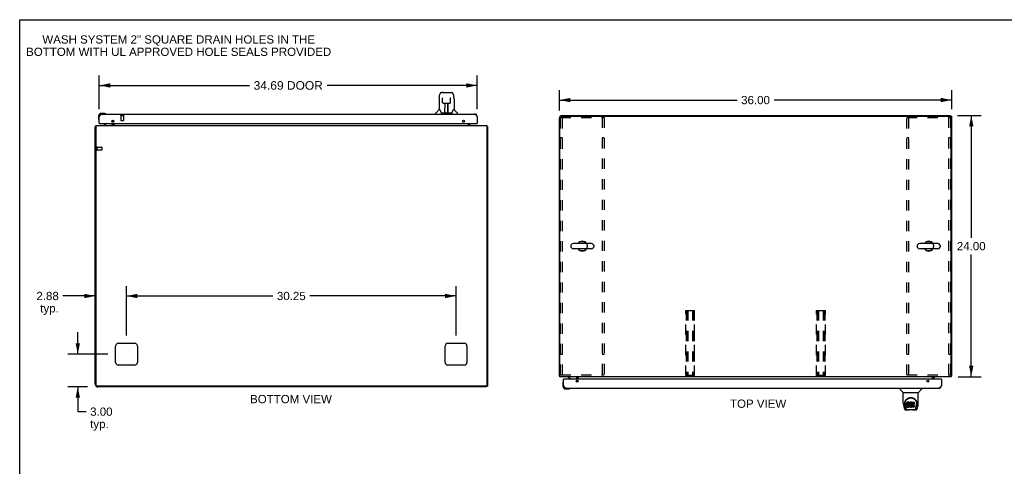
# Model space of a CAD drawing. Header units: inches. Extents: x 0 to 171, y 0 to 111.
# Tile 7 of 11: x 0 to 90, y 70 to 111. Entities that reach past the tile are written whole.
import ezdxf

# ---------------------------------------------------------------- set-up
doc = ezdxf.new("R2010")
doc.units = ezdxf.units.IN
doc.header["$LTSCALE"] = 9.428571
doc.header["$MEASUREMENT"] = 0
doc.linetypes.add('HIDDEN', pattern=[0.2, 0.1, -0.1])
doc.layers.get('0').update_dxf_attribs({"linetype": 'CONTINUOUS'})
for name, color, linetype in [('02___PRT_ALL_AXES', 7, 'CONTINUOUS'), ('2PC_BODY', 7, 'CONTINUOUS'), ('DEFAULT_2', 8, 'HIDDEN'), ('DIMENSIONS', 7, 'CONTINUOUS')]:
    doc.layers.add(name, color=color, linetype=linetype)
doc.styles.get("Standard").update_dxf_attribs({"font": 'arial.ttf'})
doc.dimstyles.new('DIMSTYLE_1', dxfattribs={"dimtxt": 0.756303, "dimasz": 1.008403, "dimexe": 0.09, "dimexo": 0.07, "dimgap": 0.0375, "dimtad": 0, "dimtih": 1, "dimtoh": 1, "dimzin": 4, "dimdsep": 46, "dimtxsty": 'Standard', "dimblk": '_FILLED', "dimblk1": '_FILLED', "dimblk2": '_FILLED', "dimcen": 0.09, "dimazin": 1, "dimtfac": 1, "dimtdec": 3, "dimtofl": 0, "dimtmove": 0, "dimatfit": 3, "dimldrblk": '_FILLED', "dimfxl": 1, "dimtolj": 1, "dimtzin": 4, "dimarcsym": 0})
doc.dimstyles.new('DIMSTYLE_2', dxfattribs={"dimtxt": 0.786555, "dimasz": 1.008403, "dimexe": 0.09, "dimexo": 0.07, "dimgap": 0.039, "dimtad": 0, "dimtih": 1, "dimtoh": 1, "dimzin": 4, "dimdsep": 46, "dimtxsty": 'Standard', "dimblk": '_FILLED', "dimblk1": '_FILLED', "dimblk2": '_FILLED', "dimcen": 0.09, "dimazin": 1, "dimtfac": 1, "dimtdec": 3, "dimtofl": 0, "dimtmove": 0, "dimatfit": 3, "dimldrblk": '_FILLED', "dimfxl": 1, "dimtolj": 1, "dimtzin": 4, "dimarcsym": 0})

# ---------------------------------------------------------------- blocks, each defined once
blk = doc.blocks.new('_FILLED')
at = {"color": 0, "linetype": 'ByBlock'}
blk.add_solid([(0, 0), (-1, 0.2), (-1, -0.2)], dxfattribs=at)
blk = doc.blocks.new('*D1')
at = {"layer": '2PC_BODY', "color": 2, "linetype": 'Continuous'}
for p, q in [((49.537, 102.581), (49.537, 104.448)), ((85.537, 102.713), (85.537, 104.448)), ((49.537, 103.541), (65.837, 103.541)), ((85.537, 103.541), (69.236, 103.541))]:
    blk.add_line(p, q, dxfattribs=at)
at = {"layer": '2PC_BODY', "color": 2, "linetype": 'Continuous', "xscale": 1.0084033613, "yscale": 1.0084033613, "zscale": 1.0084033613, "rotation": 180}
blk.add_blockref('_FILLED', (49.537, 103.541), dxfattribs=at)
at = {"layer": '2PC_BODY', "color": 2, "linetype": 'Continuous', "xscale": 1.0084033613, "yscale": 1.0084033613, "zscale": 1.0084033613}
blk.add_blockref('_FILLED', (85.537, 103.541), dxfattribs=at)
at = {"layer": '2PC_BODY', "color": 2, "linetype": 'Continuous', "insert": (67.537, 103.919), "char_height": 0.7563, "width": 2.64284, "attachment_point": 2, "line_spacing_factor": 0.9}
blk.add_mtext('36.00', dxfattribs=at)
blk = doc.blocks.new('*D2')
at = {"layer": '2PC_BODY', "color": 2, "linetype": 'Continuous'}
for p, q in [((86.079, 102.122), (88.24, 102.122)), ((87.333, 102.122), (87.333, 90.878)), ((87.333, 78.122), (87.333, 89.365)), ((86.131, 78.122), (88.24, 78.122))]:
    blk.add_line(p, q, dxfattribs=at)
at = {"layer": '2PC_BODY', "color": 2, "linetype": 'Continuous', "xscale": 1.0084033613, "yscale": 1.0084033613, "zscale": 1.0084033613}
for p, rotation in [((87.333, 102.122), 90), ((87.333, 78.122), 270)]:
    blk.add_blockref('_FILLED', p, dxfattribs=dict(at, rotation=rotation))
at = {"layer": '2PC_BODY', "color": 2, "linetype": 'Continuous', "insert": (87.333, 90.5), "char_height": 0.7563, "width": 2.64284, "attachment_point": 2, "line_spacing_factor": 0.9}
blk.add_mtext('24.00', dxfattribs=at)
blk = doc.blocks.new('*D3')
at = {"layer": 'DIMENSIONS', "color": 2, "linetype": 'Continuous'}
for p, q in [((7.303, 102.716), (7.303, 105.792)), ((41.991, 102.716), (41.991, 105.792)), ((7.303, 104.884), (21.081, 104.884)), ((41.991, 104.884), (28.213, 104.884))]:
    blk.add_line(p, q, dxfattribs=at)
at = {"layer": 'DIMENSIONS', "color": 2, "linetype": 'Continuous', "xscale": 1.0084033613, "yscale": 1.0084033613, "zscale": 1.0084033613, "rotation": 180}
blk.add_blockref('_FILLED', (7.303, 104.884), dxfattribs=at)
at = {"layer": 'DIMENSIONS', "color": 2, "linetype": 'Continuous', "xscale": 1.0084033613, "yscale": 1.0084033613, "zscale": 1.0084033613}
blk.add_blockref('_FILLED', (41.991, 104.884), dxfattribs=at)
at = {"layer": 'DIMENSIONS', "color": 2, "linetype": 'Continuous', "insert": (24.647, 105.277), "char_height": 0.7866, "width": 6.34507, "attachment_point": 2, "line_spacing_factor": 0.9}
blk.add_mtext('34.69 DOOR', dxfattribs=at)
blk = doc.blocks.new('*D17')
at = {"layer": 'DIMENSIONS', "color": 2, "linetype": 'Continuous'}
for p, q in [((9.803, 81.904), (9.803, 86.453)), ((40.053, 81.904), (40.053, 86.453)), ((9.803, 85.545), (23.228, 85.545)), ((40.053, 85.545), (26.628, 85.545))]:
    blk.add_line(p, q, dxfattribs=at)
at = {"layer": 'DIMENSIONS', "color": 2, "linetype": 'Continuous', "xscale": 1.0084033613, "yscale": 1.0084033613, "zscale": 1.0084033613, "rotation": 180}
blk.add_blockref('_FILLED', (9.803, 85.545), dxfattribs=at)
at = {"layer": 'DIMENSIONS', "color": 2, "linetype": 'Continuous', "xscale": 1.0084033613, "yscale": 1.0084033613, "zscale": 1.0084033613}
blk.add_blockref('_FILLED', (40.053, 85.545), dxfattribs=at)
at = {"layer": 'DIMENSIONS', "color": 2, "linetype": 'Continuous', "insert": (24.928, 85.923), "char_height": 0.7563, "width": 2.64284, "attachment_point": 2, "line_spacing_factor": 0.9}
blk.add_mtext('30.25', dxfattribs=at)
blk = doc.blocks.new('*D18')
at = {"layer": 'DIMENSIONS', "color": 2, "linetype": 'Continuous'}
for p, q in [((5.334, 80.198), (5.334, 82.215)), ((8.097, 80.198), (4.426, 80.198)), ((6.222, 77.198), (4.426, 77.198)), ((5.334, 77.198), (5.334, 74.919)), ((5.334, 74.919), (6.088, 74.919))]:
    blk.add_line(p, q, dxfattribs=at)
at = {"layer": 'DIMENSIONS', "color": 2, "linetype": 'Continuous', "xscale": 1.0084033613, "yscale": 1.0084033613, "zscale": 1.0084033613}
for p, rotation in [((5.334, 80.198), 270), ((5.334, 77.198), 90)]:
    blk.add_blockref('_FILLED', p, dxfattribs=dict(at, rotation=rotation))
at = {"layer": 'DIMENSIONS', "color": 2, "linetype": 'Continuous', "insert": (6.466, 75.298), "char_height": 0.7563, "width": 2.05523, "attachment_point": 1, "line_spacing_factor": 0.9}
blk.add_mtext('3.00\\Ptyp.', dxfattribs=at)
blk = doc.blocks.new('*D19')
at = {"layer": 'DIMENSIONS', "color": 2, "linetype": 'Continuous'}
for p, q in [((6.928, 77.904), (6.928, 86.453)), ((9.803, 81.904), (9.803, 86.453)), ((6.928, 85.545), (3.967, 85.545)), ((9.803, 85.545), (11.82, 85.545))]:
    blk.add_line(p, q, dxfattribs=at)
at = {"layer": 'DIMENSIONS', "color": 2, "linetype": 'Continuous', "xscale": 1.0084033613, "yscale": 1.0084033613, "zscale": 1.0084033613}
blk.add_blockref('_FILLED', (6.928, 85.545), dxfattribs=at)
at = {"layer": 'DIMENSIONS', "color": 2, "linetype": 'Continuous', "xscale": 1.0084033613, "yscale": 1.0084033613, "zscale": 1.0084033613, "rotation": 180}
blk.add_blockref('_FILLED', (9.803, 85.545), dxfattribs=at)
at = {"layer": 'DIMENSIONS', "color": 2, "linetype": 'Continuous', "insert": (3.589, 85.923), "char_height": 0.7563, "width": 2.05523, "attachment_point": 3, "line_spacing_factor": 0.9}
blk.add_mtext('2.88\\Ptyp.', dxfattribs=at)

msp = doc.modelspace()

# ---------------------------------------------------------------- linework, layer by layer
at = {"color": 7, "linetype": 'Continuous'}
for p, q in [((0, 0), (0, 110.924)), ((0, 110.924), (171.429, 110.924)), ((38.504, 103.765), (38.569, 104.07)), ((38.774, 104.225), (38.693, 104.225)), ((38.775, 104.225), (39.663, 104.225)), ((38.78, 104.225), (38.779, 104.225)), ((38.885, 104.237), (39.471, 104.237)), ((39.787, 104.07), (39.852, 103.765)), ((38.489, 103.622), (38.489, 102.65)), ((38.812, 103.713), (38.792, 103.713)), ((38.811, 103.749), (38.811, 103.746)), ((38.811, 103.746), (38.811, 103.741)), ((38.811, 103.741), (38.811, 103.733)), ((38.811, 103.733), (38.811, 103.724)), ((38.814, 103.602), (38.811, 103.724)), ((38.818, 103.318), (38.814, 103.602)), ((38.899, 103.241), (39.019, 103.241)), ((39.029, 102.394), (39.044, 103.241)), ((39.036, 102.826), (39.036, 103.241)), ((39.042, 103.178), (39.036, 103.178)), ((39.055, 103.242), (39.301, 103.242)), ((39.304, 102.374), (39.289, 103.242)), ((39.29, 103.178), (39.32, 103.178)), ((39.293, 103.242), (39.293, 103.178)), ((39.32, 102.374), (39.32, 103.241)), ((39.337, 103.241), (39.457, 103.241)), ((39.538, 103.318), (39.545, 103.73)), ((39.545, 103.739), (39.545, 103.744)), ((39.545, 103.73), (39.545, 103.739)), ((39.564, 103.713), (39.545, 103.713)), ((39.867, 103.621), (39.867, 102.65)), ((7.762, 102.316), (7.506, 102.316)), ((7.55, 102.256), (7.506, 102.256)), ((7.8, 102.313), (7.762, 102.316)), ((7.898, 102.27), (7.898, 102.27)), ((38.174, 102.256), (38.174, 102.319)), ((38.483, 102.644), (38.186, 102.347)), ((38.562, 102.65), (38.489, 102.65)), ((38.657, 102.398), (38.662, 102.39)), ((38.692, 102.374), (39.664, 102.374)), ((39.03, 102.446), (39.029, 102.42)), ((39.04, 103.016), (39.036, 103.016)), ((39.039, 103.004), (39.036, 103.004)), ((39.036, 102.374), (39.036, 102.379)), ((39.32, 103.016), (39.293, 103.016)), ((39.32, 103.004), (39.293, 103.004)), ((39.297, 102.776), (39.32, 102.776)), ((39.32, 102.772), (39.297, 102.772)), ((39.303, 102.42), (39.303, 102.446)), ((39.867, 102.65), (39.794, 102.65)), ((39.873, 102.644), (40.17, 102.347)), ((40.182, 102.256), (40.182, 102.319)), ((85.433, 102.069), (85.433, 102.122)), ((7.243, 102.053), (7.243, 101.797)), ((7.243, 101.797), (7.246, 101.759)), ((7.288, 101.668), (7.289, 101.664)), ((7.289, 101.664), (7.289, 101.663)), ((7.303, 102.053), (7.303, 102.01)), ((7.323, 101.402), (7.303, 101.402)), ((7.983, 101.375), (7.745, 101.237)), ((7.745, 101.198), (7.745, 101.237)), ((8.459, 101.592), (8.503, 101.549)), ((8.532, 101.402), (8.532, 101.355)), ((41.971, 101.402), (41.991, 101.402)), ((85.433, 102.07), (85.537, 102.07)), ((6.98, 101.094), (6.928, 101.094)), ((42.876, 101.094), (42.928, 101.094)), ((50.587, 90.185), (50.587, 90.058)), ((52.472, 90.363), (50.809, 90.363)), ((52.472, 89.88), (50.809, 89.88)), ((52.695, 90.185), (52.695, 90.058)), ((82.379, 90.185), (82.379, 90.058)), ((84.264, 90.363), (82.601, 90.363)), ((84.264, 89.88), (82.601, 89.88)), ((84.487, 90.185), (84.487, 90.058)), ((49.589, 78.226), (49.537, 78.226)), ((49.932, 77.918), (49.912, 77.918)), ((50.354, 78.122), (50.354, 78.083)), ((50.354, 78.083), (50.592, 77.945)), ((51.068, 77.728), (51.111, 77.771)), ((51.141, 77.918), (51.141, 77.965)), ((84.579, 77.918), (84.599, 77.918)), ((85.485, 78.226), (85.537, 78.226)), ((42.824, 77.251), (42.824, 77.198)), ((42.824, 77.25), (42.928, 77.25)), ((49.852, 77.523), (49.852, 77.267)), ((49.898, 77.659), (49.898, 77.658)), ((49.912, 77.31), (49.912, 77.267)), ((50.115, 77.064), (50.158, 77.064)), ((50.115, 77.004), (50.371, 77.004)), ((50.409, 77.007), (50.371, 77.004)), ((50.5, 77.049), (50.504, 77.05)), ((50.504, 77.05), (50.505, 77.05)), ((80.783, 77.064), (80.783, 77.001)), ((81.092, 76.676), (80.794, 76.973)), ((82.482, 76.676), (82.779, 76.973)), ((82.791, 77.064), (82.791, 77.001)), ((81.098, 76.67), (82.476, 76.67)), ((81.098, 75.698), (81.098, 76.67)), ((82.476, 75.699), (82.476, 76.67)), ((81.113, 75.555), (81.178, 75.25)), ((81.178, 75.25), (81.178, 75.25)), ((81.223, 75.729), (81.222, 75.666)), ((81.285, 75.278), (81.232, 75.548)), ((81.26, 75.656), (81.26, 75.633)), ((81.269, 75.535), (81.326, 75.242)), ((81.302, 75.095), (81.503, 75.095)), ((81.344, 75.174), (81.337, 75.174)), ((81.342, 75.178), (81.346, 75.168)), ((81.346, 75.168), (81.346, 75.168)), ((81.389, 75.095), (81.382, 75.095)), ((81.389, 75.095), (81.387, 75.095)), ((81.402, 75.702), (81.401, 75.678)), ((81.401, 75.611), (81.401, 75.678)), ((81.402, 75.635), (81.401, 75.611)), ((81.401, 75.611), (81.401, 75.587)), ((81.401, 75.587), (81.405, 75.564)), ((81.408, 75.725), (81.402, 75.702)), ((81.402, 75.635), (81.402, 75.702)), ((81.408, 75.658), (81.402, 75.635)), ((81.403, 75.325), (81.403, 75.467)), ((81.405, 75.564), (81.414, 75.541)), ((81.417, 75.747), (81.408, 75.725)), ((81.408, 75.658), (81.408, 75.725)), ((81.417, 75.681), (81.408, 75.658)), ((81.467, 75.472), (81.408, 75.471)), ((81.408, 75.405), (81.408, 75.471)), ((81.467, 75.405), (81.408, 75.405)), ((81.408, 75.32), (81.552, 75.32)), ((81.414, 75.541), (81.427, 75.521)), ((81.431, 75.767), (81.417, 75.747)), ((81.417, 75.681), (81.417, 75.747)), ((81.431, 75.7), (81.417, 75.681)), ((81.427, 75.521), (81.443, 75.504)), ((81.439, 75.775), (81.431, 75.767)), ((81.431, 75.7), (81.431, 75.767)), ((81.439, 75.708), (81.431, 75.7)), ((81.449, 75.782), (81.439, 75.775)), ((81.439, 75.708), (81.439, 75.775)), ((81.449, 75.715), (81.439, 75.708)), ((81.443, 75.504), (81.463, 75.491)), ((81.47, 75.791), (81.449, 75.782)), ((81.449, 75.715), (81.449, 75.782)), ((81.47, 75.725), (81.449, 75.715)), ((81.463, 75.491), (81.474, 75.487)), ((81.528, 75.472), (81.467, 75.472)), ((81.467, 75.405), (81.467, 75.472)), ((81.528, 75.405), (81.467, 75.405)), ((81.494, 75.799), (81.47, 75.791)), ((81.47, 75.725), (81.47, 75.791)), ((81.494, 75.732), (81.47, 75.725)), ((81.472, 75.614), (81.474, 75.629)), ((81.472, 75.592), (81.472, 75.614)), ((81.472, 75.599), (81.472, 75.614)), ((81.472, 75.592), (81.472, 75.599)), ((81.475, 75.585), (81.472, 75.592)), ((81.474, 75.629), (81.478, 75.636)), ((81.474, 75.487), (81.486, 75.485)), ((81.475, 75.585), (81.475, 75.629)), ((81.479, 75.579), (81.475, 75.585)), ((81.478, 75.636), (81.483, 75.641)), ((81.479, 75.579), (81.479, 75.637)), ((81.485, 75.574), (81.479, 75.579)), ((81.483, 75.641), (81.498, 75.645)), ((81.5, 75.637), (81.485, 75.641)), ((81.485, 75.641), (81.485, 75.641)), ((81.485, 75.574), (81.485, 75.641)), ((81.5, 75.57), (81.485, 75.574)), ((81.486, 75.485), (81.533, 75.484)), ((82.08, 75.083), (81.493, 75.083)), ((81.633, 75.799), (81.494, 75.799)), ((81.494, 75.732), (81.494, 75.799)), ((81.633, 75.732), (81.494, 75.732)), ((81.498, 75.645), (81.513, 75.647)), ((81.524, 75.638), (81.5, 75.637)), ((81.5, 75.57), (81.5, 75.637)), ((81.524, 75.571), (81.5, 75.57)), ((81.513, 75.647), (81.625, 75.647)), ((81.548, 75.637), (81.524, 75.638)), ((81.524, 75.571), (81.524, 75.638)), ((81.548, 75.57), (81.524, 75.571)), ((81.543, 75.473), (81.528, 75.472)), ((81.528, 75.405), (81.528, 75.472)), ((81.543, 75.407), (81.528, 75.405)), ((81.533, 75.484), (81.541, 75.483)), ((81.541, 75.483), (81.548, 75.481)), ((81.549, 75.477), (81.543, 75.473)), ((81.543, 75.407), (81.543, 75.473)), ((81.549, 75.41), (81.543, 75.407)), ((81.571, 75.631), (81.548, 75.637)), ((81.548, 75.57), (81.548, 75.637)), ((81.571, 75.565), (81.548, 75.57)), ((81.548, 75.481), (81.554, 75.476)), ((81.551, 75.478), (81.549, 75.477)), ((81.549, 75.41), (81.549, 75.477)), ((81.555, 75.415), (81.549, 75.41)), ((81.552, 75.32), (81.564, 75.322)), ((81.554, 75.476), (81.559, 75.47)), ((81.555, 75.415), (81.555, 75.475)), ((81.564, 75.427), (81.555, 75.415)), ((81.559, 75.47), (81.565, 75.457)), ((81.564, 75.427), (81.564, 75.459)), ((81.567, 75.434), (81.564, 75.427)), ((81.564, 75.322), (81.575, 75.326)), ((81.565, 75.457), (81.567, 75.442)), ((81.567, 75.434), (81.567, 75.446)), ((81.567, 75.442), (81.567, 75.434)), ((81.582, 75.627), (81.571, 75.631)), ((81.571, 75.565), (81.571, 75.631)), ((81.582, 75.56), (81.571, 75.565)), ((81.575, 75.326), (81.595, 75.34)), ((81.592, 75.62), (81.582, 75.627)), ((81.582, 75.56), (81.582, 75.627)), ((81.592, 75.553), (81.582, 75.56)), ((81.609, 75.603), (81.592, 75.62)), ((81.592, 75.553), (81.592, 75.62)), ((81.609, 75.536), (81.592, 75.553)), ((81.595, 75.34), (81.612, 75.357)), ((81.622, 75.583), (81.609, 75.603)), ((81.609, 75.536), (81.609, 75.603)), ((81.622, 75.516), (81.609, 75.536)), ((81.612, 75.357), (81.619, 75.367)), ((81.619, 75.367), (81.624, 75.377)), ((81.632, 75.561), (81.622, 75.583)), ((81.622, 75.516), (81.622, 75.583)), ((81.632, 75.494), (81.622, 75.516)), ((81.624, 75.377), (81.633, 75.4)), ((81.625, 75.647), (81.631, 75.647)), ((81.631, 75.647), (81.633, 75.652)), ((81.633, 75.557), (81.632, 75.561)), ((81.632, 75.494), (81.632, 75.561)), ((81.638, 75.471), (81.632, 75.494)), ((81.635, 75.756), (81.633, 75.799)), ((81.633, 75.732), (81.633, 75.799)), ((81.635, 75.689), (81.633, 75.732)), ((81.633, 75.652), (81.634, 75.665)), ((81.637, 75.635), (81.633, 75.59)), ((81.633, 75.523), (81.633, 75.59)), ((81.637, 75.568), (81.633, 75.523)), ((81.633, 75.523), (81.634, 75.501)), ((81.633, 75.4), (81.639, 75.423)), ((81.634, 75.665), (81.635, 75.689)), ((81.634, 75.501), (81.637, 75.479)), ((81.635, 75.689), (81.635, 75.756)), ((81.642, 75.657), (81.637, 75.635)), ((81.637, 75.568), (81.637, 75.635)), ((81.642, 75.59), (81.637, 75.568)), ((81.637, 75.479), (81.641, 75.457)), ((81.641, 75.447), (81.638, 75.471)), ((81.639, 75.423), (81.641, 75.447)), ((81.641, 75.447), (81.641, 75.462)), ((81.641, 75.457), (81.648, 75.436)), ((81.648, 75.678), (81.642, 75.657)), ((81.642, 75.59), (81.642, 75.657)), ((81.648, 75.611), (81.642, 75.59)), ((81.656, 75.699), (81.648, 75.678)), ((81.648, 75.611), (81.648, 75.678)), ((81.656, 75.632), (81.648, 75.611)), ((81.648, 75.436), (81.67, 75.397)), ((81.667, 75.718), (81.656, 75.699)), ((81.656, 75.632), (81.656, 75.699)), ((81.667, 75.651), (81.656, 75.632)), ((81.68, 75.736), (81.667, 75.718)), ((81.667, 75.651), (81.667, 75.718)), ((81.68, 75.67), (81.667, 75.651)), ((81.67, 75.397), (81.682, 75.379)), ((81.695, 75.753), (81.68, 75.736)), ((81.68, 75.67), (81.68, 75.736)), ((81.695, 75.686), (81.68, 75.67)), ((81.682, 75.379), (81.697, 75.362)), ((81.711, 75.768), (81.695, 75.753)), ((81.695, 75.686), (81.695, 75.753)), ((81.711, 75.702), (81.695, 75.686)), ((81.697, 75.362), (81.714, 75.347)), ((81.703, 75.539), (81.702, 75.512)), ((81.702, 75.512), (81.704, 75.499)), ((81.706, 75.566), (81.703, 75.539)), ((81.704, 75.499), (81.704, 75.539)), ((81.704, 75.499), (81.707, 75.486)), ((81.705, 75.559), (81.707, 75.553)), ((81.71, 75.579), (81.706, 75.566)), ((81.707, 75.553), (81.717, 75.528)), ((81.707, 75.486), (81.707, 75.553)), ((81.707, 75.486), (81.717, 75.461)), ((81.716, 75.59), (81.71, 75.579)), ((81.729, 75.781), (81.711, 75.768)), ((81.711, 75.702), (81.711, 75.768)), ((81.729, 75.714), (81.711, 75.702)), ((81.714, 75.347), (81.731, 75.333)), ((81.73, 75.614), (81.716, 75.59)), ((81.717, 75.528), (81.73, 75.505)), ((81.717, 75.461), (81.717, 75.528)), ((81.717, 75.461), (81.73, 75.438)), ((81.75, 75.79), (81.729, 75.781)), ((81.729, 75.714), (81.729, 75.781)), ((81.75, 75.723), (81.729, 75.714)), ((81.738, 75.624), (81.73, 75.614)), ((81.73, 75.505), (81.739, 75.495)), ((81.73, 75.438), (81.73, 75.505)), ((81.73, 75.438), (81.739, 75.428)), ((81.731, 75.333), (81.741, 75.328)), ((81.749, 75.631), (81.738, 75.624)), ((81.739, 75.495), (81.749, 75.486)), ((81.739, 75.428), (81.739, 75.495)), ((81.739, 75.428), (81.749, 75.419)), ((81.741, 75.328), (81.752, 75.324)), ((81.774, 75.642), (81.749, 75.631)), ((81.749, 75.486), (81.76, 75.479)), ((81.749, 75.419), (81.749, 75.486)), ((81.749, 75.419), (81.76, 75.412)), ((81.771, 75.795), (81.75, 75.79)), ((81.75, 75.723), (81.75, 75.79)), ((81.771, 75.728), (81.75, 75.723)), ((81.752, 75.324), (81.773, 75.319)), ((81.76, 75.479), (81.773, 75.474)), ((81.76, 75.412), (81.76, 75.479)), ((81.76, 75.412), (81.773, 75.407)), ((81.793, 75.797), (81.771, 75.795)), ((81.771, 75.728), (81.771, 75.795)), ((81.793, 75.73), (81.771, 75.728)), ((81.773, 75.474), (81.786, 75.472)), ((81.773, 75.407), (81.773, 75.474)), ((81.773, 75.407), (81.786, 75.405)), ((81.773, 75.319), (81.795, 75.316)), ((81.787, 75.645), (81.774, 75.642)), ((81.786, 75.472), (81.799, 75.471)), ((81.786, 75.405), (81.786, 75.472)), ((81.786, 75.405), (81.799, 75.404)), ((81.8, 75.645), (81.787, 75.645)), ((81.793, 75.797), (81.816, 75.797)), ((81.793, 75.73), (81.793, 75.797)), ((81.816, 75.73), (81.793, 75.73)), ((81.795, 75.316), (81.817, 75.319)), ((81.799, 75.471), (81.812, 75.473)), ((81.799, 75.404), (81.799, 75.471)), ((81.799, 75.404), (81.812, 75.406)), ((81.813, 75.642), (81.8, 75.645)), ((81.812, 75.473), (81.825, 75.477)), ((81.812, 75.406), (81.812, 75.473)), ((81.812, 75.406), (81.825, 75.41)), ((81.826, 75.637), (81.813, 75.642)), ((81.827, 75.795), (81.816, 75.797)), ((81.816, 75.73), (81.816, 75.797)), ((81.827, 75.728), (81.816, 75.73)), ((81.817, 75.319), (81.839, 75.326)), ((81.825, 75.477), (81.837, 75.483)), ((81.825, 75.41), (81.825, 75.477)), ((81.825, 75.41), (81.837, 75.416)), ((81.838, 75.792), (81.827, 75.795)), ((81.827, 75.728), (81.827, 75.795)), ((81.838, 75.725), (81.827, 75.728)), ((81.858, 75.708), (81.832, 75.64)), ((81.837, 75.483), (81.848, 75.49)), ((81.837, 75.416), (81.837, 75.483)), ((81.837, 75.416), (81.848, 75.423)), ((81.856, 75.78), (81.838, 75.792)), ((81.838, 75.725), (81.838, 75.792)), ((81.856, 75.713), (81.838, 75.725)), ((81.839, 75.326), (81.858, 75.338)), ((81.848, 75.49), (81.848, 75.423)), ((81.855, 75.489), (81.867, 75.471)), ((81.855, 75.422), (81.867, 75.405)), ((81.856, 75.78), (81.856, 75.713)), ((81.858, 75.776), (81.858, 75.709)), ((81.868, 75.338), (81.858, 75.338)), ((81.858, 75.338), (81.858, 75.338)), ((81.867, 75.797), (82.103, 75.797)), ((81.867, 75.405), (81.867, 75.797)), ((81.867, 75.73), (82.103, 75.73)), ((81.868, 75.325), (81.868, 75.338)), ((82.104, 75.32), (81.873, 75.32)), ((81.937, 75.642), (81.937, 75.575)), ((81.938, 75.484), (81.938, 75.406)), ((82.103, 75.646), (81.941, 75.646)), ((81.941, 75.637), (82.072, 75.637)), ((81.941, 75.57), (82.072, 75.57)), ((82.072, 75.488), (81.942, 75.488)), ((81.942, 75.468), (82.104, 75.468)), ((81.942, 75.401), (82.104, 75.401)), ((82.07, 75.095), (82.272, 75.095)), ((82.077, 75.632), (82.077, 75.492)), ((82.108, 75.792), (82.108, 75.651)), ((82.108, 75.464), (82.108, 75.325)), ((82.186, 75.095), (82.185, 75.095)), ((82.227, 75.168), (82.228, 75.168)), ((82.228, 75.168), (82.231, 75.178)), ((82.237, 75.174), (82.23, 75.174)), ((82.247, 75.242), (82.304, 75.532)), ((82.288, 75.278), (82.341, 75.548)), ((82.304, 75.532), (82.305, 75.536)), ((82.351, 75.729), (82.352, 75.666)), ((82.357, 75.656), (82.357, 75.656)), ((82.358, 75.643), (82.358, 75.643)), ((82.396, 75.25), (82.461, 75.555))]:
    msp.add_line(p, q, dxfattribs=at)
at = {"color": 3, "linetype": 'Continuous'}
for p, q in [((7.55, 102.256), (41.744, 102.256)), ((49.783, 102.122), (85.433, 102.122)), ((7.303, 101.402), (7.303, 102.01)), ((7.323, 101.402), (41.971, 101.402)), ((8.574, 101.499), (8.574, 101.682)), ((8.574, 101.341), (8.574, 101.402)), ((8.678, 101.402), (8.678, 101.198)), ((41.178, 101.198), (41.178, 101.402)), ((41.282, 101.402), (41.282, 101.341)), ((41.991, 102.01), (41.991, 101.402)), ((49.537, 78.226), (49.537, 101.875)), ((49.589, 78.122), (49.589, 102.01)), ((49.649, 102.07), (85.425, 102.07)), ((85.485, 78.122), (85.485, 102.01)), ((85.537, 78.226), (85.537, 102.07)), ((6.928, 77.445), (6.928, 101.094)), ((6.98, 101.198), (6.98, 77.31)), ((6.98, 101.198), (42.876, 101.198)), ((42.876, 101.198), (42.876, 77.31)), ((42.928, 101.094), (42.928, 77.25)), ((8.803, 79.448), (8.803, 80.948)), ((9.053, 81.198), (10.553, 81.198)), ((10.803, 80.948), (10.803, 79.448)), ((39.053, 79.448), (39.053, 80.948)), ((39.303, 81.198), (40.803, 81.198)), ((41.053, 80.948), (41.053, 79.448)), ((10.553, 79.198), (9.053, 79.198)), ((40.803, 79.198), (39.303, 79.198)), ((85.485, 78.122), (49.589, 78.122)), ((49.912, 77.31), (49.912, 77.918)), ((84.579, 77.918), (49.932, 77.918)), ((51.183, 77.918), (51.183, 77.979)), ((51.183, 77.638), (51.183, 77.821)), ((51.287, 77.918), (51.287, 78.122)), ((83.787, 77.918), (83.787, 78.122)), ((83.891, 77.979), (83.891, 77.918)), ((84.599, 77.918), (84.599, 77.31)), ((42.816, 77.25), (7.04, 77.25)), ((42.824, 77.198), (7.175, 77.198)), ((50.158, 77.064), (84.353, 77.064))]:
    msp.add_line(p, q, dxfattribs=at)
at = {"color": 7, "linetype": 'Continuous'}
for points in [[(38.693, 104.225), (38.689, 104.225), (38.674, 104.223), (38.659, 104.218), (38.645, 104.211), (38.633, 104.203), (38.622, 104.193), (38.613, 104.182), (38.604, 104.169), (38.597, 104.156), (38.59, 104.141), (38.584, 104.125), (38.578, 104.106), (38.573, 104.085), (38.569, 104.07)], [(39.763, 104.147), (39.757, 104.16), (39.751, 104.171), (39.743, 104.182), (39.735, 104.192), (39.725, 104.201), (39.715, 104.209), (39.703, 104.215), (39.691, 104.22), (39.677, 104.224), (39.663, 104.225)], [(39.787, 104.07), (39.784, 104.082), (39.779, 104.101), (39.774, 104.118), (39.769, 104.134), (39.763, 104.147)], [(38.504, 103.765), (38.498, 103.733), (38.493, 103.691), (38.49, 103.649), (38.489, 103.622)], [(38.811, 103.753), (38.81, 103.754), (38.81, 103.754), (38.811, 103.753), (38.811, 103.753), (38.811, 103.752), (38.811, 103.75), (38.811, 103.749)], [(38.818, 103.318), (38.82, 103.306), (38.823, 103.294), (38.828, 103.282), (38.836, 103.271), (38.845, 103.261), (38.855, 103.253), (38.866, 103.247), (38.878, 103.243), (38.89, 103.241), (38.898, 103.241)], [(39.019, 103.241), (39.022, 103.241), (39.031, 103.241), (39.04, 103.241), (39.049, 103.242), (39.055, 103.242)], [(39.301, 103.242), (39.309, 103.241), (39.318, 103.241), (39.326, 103.241), (39.335, 103.241), (39.337, 103.241)], [(39.458, 103.241), (39.467, 103.241), (39.479, 103.243), (39.491, 103.248), (39.502, 103.254), (39.513, 103.262), (39.521, 103.272), (39.528, 103.283), (39.534, 103.295), (39.537, 103.308), (39.538, 103.318)], [(39.545, 103.744), (39.545, 103.748), (39.545, 103.749), (39.545, 103.751), (39.546, 103.752), (39.546, 103.753), (39.546, 103.753), (39.546, 103.754)], [(39.867, 103.621), (39.866, 103.649), (39.863, 103.692), (39.858, 103.734), (39.852, 103.765)], [(7.898, 102.27), (7.896, 102.27), (7.895, 102.27), (7.893, 102.271), (7.891, 102.271)], [(38.559, 102.65), (38.564, 102.64), (38.578, 102.612), (38.593, 102.577), (38.609, 102.534), (38.625, 102.486), (38.64, 102.438)], [(38.64, 102.438), (38.642, 102.43), (38.647, 102.417), (38.652, 102.407), (38.657, 102.398)], [(38.662, 102.39), (38.668, 102.384), (38.675, 102.379), (38.682, 102.376), (38.69, 102.375), (38.692, 102.374)], [(39.664, 102.374), (39.665, 102.374), (39.673, 102.376), (39.681, 102.379), (39.688, 102.384)], [(39.688, 102.384), (39.694, 102.39), (39.699, 102.397)], [(39.699, 102.397), (39.704, 102.406), (39.709, 102.417), (39.714, 102.43), (39.717, 102.438)], [(39.717, 102.438), (39.731, 102.484), (39.747, 102.532), (39.763, 102.575), (39.778, 102.611), (39.792, 102.64), (39.797, 102.65)], [(7.289, 101.663), (7.29, 101.662), (7.29, 101.661)], [(49.898, 77.658), (49.898, 77.657), (49.898, 77.656), (49.897, 77.652)], [(50.505, 77.05), (50.506, 77.05), (50.507, 77.05)], [(81.216, 75.656), (81.219, 75.698), (81.226, 75.75), (81.238, 75.799), (81.253, 75.846), (81.272, 75.889), (81.293, 75.93), (81.317, 75.968), (81.344, 76.004), (81.374, 76.037), (81.406, 76.068), (81.44, 76.097), (81.477, 76.122), (81.516, 76.145), (81.557, 76.166), (81.6, 76.182), (81.645, 76.196), (81.691, 76.206), (81.737, 76.212), (81.785, 76.214), (81.832, 76.212), (81.879, 76.206), (81.925, 76.197), (81.97, 76.184), (82.013, 76.167), (82.054, 76.147), (82.093, 76.125), (82.13, 76.099), (82.164, 76.071), (82.197, 76.04), (82.226, 76.007), (82.254, 75.971), (82.278, 75.933), (82.3, 75.893), (82.319, 75.85), (82.334, 75.804), (82.346, 75.755), (82.354, 75.704), (82.357, 75.656)], [(81.26, 75.656), (81.26, 75.676), (81.262, 75.7), (81.264, 75.725), (81.268, 75.748), (81.273, 75.772), (81.278, 75.795), (81.285, 75.818), (81.293, 75.84), (81.302, 75.861), (81.311, 75.882), (81.321, 75.903), (81.332, 75.922), (81.344, 75.941), (81.356, 75.959), (81.369, 75.977), (81.382, 75.993), (81.395, 76.009), (81.409, 76.024), (81.424, 76.038), (81.438, 76.052), (81.453, 76.064), (81.469, 76.076), (81.484, 76.087), (81.5, 76.098), (81.515, 76.108), (81.531, 76.117), (81.547, 76.125)], [(81.547, 76.125), (81.563, 76.133), (81.579, 76.14), (81.595, 76.147), (81.611, 76.153), (81.627, 76.158), (81.643, 76.163), (81.659, 76.167), (81.675, 76.171), (81.69, 76.174), (81.706, 76.177), (81.722, 76.179), (81.738, 76.181), (81.754, 76.182), (81.77, 76.183), (81.786, 76.183), (81.802, 76.183), (81.818, 76.182), (81.834, 76.181), (81.85, 76.179), (81.866, 76.177), (81.882, 76.174), (81.898, 76.171), (81.914, 76.168), (81.93, 76.163), (81.946, 76.159), (81.962, 76.153), (81.978, 76.147), (81.994, 76.141), (82.01, 76.134)], [(82.01, 76.134), (82.026, 76.126), (82.042, 76.117), (82.057, 76.108), (82.073, 76.099), (82.089, 76.088), (82.104, 76.077), (82.119, 76.065), (82.134, 76.052), (82.149, 76.039), (82.163, 76.025), (82.178, 76.01), (82.191, 75.994), (82.205, 75.977), (82.217, 75.96), (82.23, 75.942), (82.241, 75.923), (82.252, 75.903), (82.262, 75.883), (82.272, 75.862), (82.28, 75.84), (82.288, 75.818), (82.295, 75.795), (82.301, 75.772), (82.305, 75.749), (82.309, 75.725), (82.312, 75.701), (82.313, 75.676), (82.314, 75.656)], [(81.098, 75.698), (81.098, 75.671), (81.101, 75.629), (81.107, 75.587), (81.113, 75.555)], [(81.178, 75.25), (81.181, 75.235), (81.187, 75.214), (81.193, 75.195), (81.199, 75.179), (81.206, 75.164), (81.213, 75.151), (81.221, 75.138), (81.231, 75.127), (81.242, 75.117), (81.254, 75.109), (81.268, 75.102), (81.283, 75.097), (81.298, 75.095), (81.302, 75.095)], [(81.216, 75.643), (81.216, 75.648), (81.216, 75.656)], [(81.26, 75.633), (81.26, 75.617), (81.262, 75.588), (81.265, 75.56), (81.269, 75.535)], [(81.326, 75.242), (81.329, 75.231), (81.332, 75.217), (81.335, 75.203), (81.339, 75.191), (81.342, 75.178)], [(81.346, 75.168), (81.351, 75.155), (81.358, 75.143), (81.364, 75.132), (81.371, 75.123), (81.378, 75.115), (81.386, 75.108), (81.395, 75.102), (81.405, 75.098), (81.415, 75.096), (81.423, 75.095)], [(81.408, 75.471), (81.407, 75.471), (81.407, 75.471), (81.406, 75.471), (81.406, 75.471), (81.405, 75.471), (81.405, 75.471), (81.405, 75.47), (81.404, 75.47), (81.404, 75.47), (81.404, 75.469), (81.404, 75.469), (81.403, 75.468), (81.403, 75.468), (81.403, 75.467)], [(81.408, 75.405), (81.407, 75.405), (81.407, 75.404), (81.406, 75.404), (81.406, 75.404), (81.405, 75.404), (81.405, 75.404), (81.405, 75.403), (81.404, 75.403), (81.404, 75.403), (81.404, 75.402), (81.404, 75.402), (81.403, 75.401), (81.403, 75.401), (81.403, 75.4)], [(81.503, 75.095), (81.524, 75.096), (81.546, 75.097), (81.569, 75.099), (81.594, 75.102), (81.62, 75.105), (81.646, 75.108), (81.674, 75.111), (81.702, 75.113), (81.731, 75.115), (81.76, 75.116), (81.789, 75.116), (81.818, 75.116), (81.848, 75.114), (81.876, 75.113), (81.904, 75.11), (81.931, 75.107), (81.957, 75.105), (81.982, 75.102), (82.006, 75.099), (82.029, 75.097), (82.05, 75.096), (82.07, 75.095)], [(81.503, 75.095), (81.525, 75.096), (81.552, 75.097), (81.579, 75.1), (81.608, 75.103), (81.637, 75.106), (81.666, 75.108), (81.695, 75.111), (81.725, 75.113), (81.756, 75.114), (81.786, 75.114), (81.817, 75.114), (81.847, 75.113), (81.877, 75.111), (81.907, 75.108), (81.936, 75.106), (81.965, 75.103), (81.994, 75.1), (82.021, 75.097), (82.048, 75.096), (82.07, 75.095)], [(82.151, 75.095), (82.159, 75.096), (82.169, 75.098), (82.178, 75.102), (82.187, 75.108), (82.196, 75.115), (82.203, 75.123), (82.21, 75.132), (82.216, 75.143), (82.222, 75.155), (82.227, 75.168)], [(82.231, 75.178), (82.235, 75.191), (82.239, 75.203), (82.242, 75.217), (82.245, 75.231), (82.247, 75.242)], [(82.272, 75.095), (82.286, 75.096), (82.299, 75.1), (82.312, 75.105), (82.324, 75.111), (82.334, 75.119), (82.344, 75.128), (82.352, 75.138), (82.359, 75.149), (82.366, 75.16), (82.372, 75.173), (82.378, 75.186), (82.383, 75.202), (82.388, 75.219), (82.393, 75.238), (82.396, 75.25)], [(82.305, 75.536), (82.305, 75.539), (82.306, 75.542), (82.306, 75.545), (82.307, 75.548), (82.307, 75.551), (82.308, 75.554), (82.308, 75.558), (82.309, 75.561), (82.309, 75.565), (82.31, 75.569), (82.31, 75.572), (82.311, 75.576), (82.311, 75.58), (82.311, 75.584), (82.312, 75.588), (82.312, 75.593), (82.312, 75.597), (82.313, 75.602), (82.313, 75.606), (82.313, 75.611), (82.313, 75.616), (82.314, 75.621), (82.314, 75.626), (82.314, 75.631), (82.314, 75.656)], [(82.357, 75.656), (82.358, 75.648), (82.358, 75.643)], [(82.461, 75.555), (82.466, 75.586), (82.472, 75.628), (82.475, 75.671), (82.476, 75.699)]]:
    msp.add_lwpolyline(points, dxfattribs=at)
at = {"color": 3, "linetype": 'Continuous'}
for points in [[(7.303, 102.01), (7.313, 102.026), (7.324, 102.042), (7.334, 102.058), (7.344, 102.074), (7.354, 102.089), (7.365, 102.104), (7.375, 102.119), (7.385, 102.133), (7.396, 102.147), (7.406, 102.16), (7.416, 102.172), (7.426, 102.184), (7.437, 102.195), (7.447, 102.205), (7.457, 102.215), (7.467, 102.223), (7.478, 102.231), (7.488, 102.238), (7.498, 102.243), (7.508, 102.248), (7.519, 102.252), (7.529, 102.254), (7.539, 102.256), (7.55, 102.256)], [(41.744, 102.256), (41.754, 102.256), (41.765, 102.254), (41.775, 102.252), (41.785, 102.248), (41.795, 102.243), (41.806, 102.238), (41.816, 102.231), (41.826, 102.223), (41.837, 102.215), (41.847, 102.205), (41.857, 102.195), (41.867, 102.184), (41.878, 102.172), (41.888, 102.16), (41.898, 102.147), (41.908, 102.133), (41.919, 102.119), (41.929, 102.104), (41.939, 102.089), (41.949, 102.074), (41.96, 102.058), (41.97, 102.042), (41.98, 102.026), (41.991, 102.01)], [(6.964, 101.11), (6.956, 101.109), (6.952, 101.108), (6.949, 101.107), (6.946, 101.106), (6.943, 101.106), (6.94, 101.105), (6.937, 101.104), (6.935, 101.103), (6.933, 101.102), (6.932, 101.101), (6.93, 101.1), (6.929, 101.098), (6.929, 101.097), (6.928, 101.096), (6.928, 101.094)], [(6.98, 101.114), (6.98, 101.114), (6.976, 101.113), (6.972, 101.112), (6.968, 101.111), (6.964, 101.11)], [(42.876, 101.114), (42.878, 101.114), (42.882, 101.112), (42.886, 101.112), (42.89, 101.111), (42.893, 101.11), (42.901, 101.108)], [(42.901, 101.108), (42.904, 101.108), (42.907, 101.107), (42.91, 101.106), (42.913, 101.106), (42.916, 101.105), (42.918, 101.104), (42.92, 101.103), (42.922, 101.102), (42.924, 101.101), (42.925, 101.1), (42.926, 101.099), (42.927, 101.098), (42.928, 101.097), (42.928, 101.096), (42.928, 101.094)], [(49.564, 78.211), (49.561, 78.212), (49.557, 78.213), (49.554, 78.214), (49.551, 78.214), (49.549, 78.215), (49.546, 78.216), (49.544, 78.217), (49.542, 78.218), (49.54, 78.219), (49.539, 78.22), (49.538, 78.221), (49.537, 78.223), (49.537, 78.224), (49.537, 78.226)], [(49.589, 78.206), (49.589, 78.206), (49.585, 78.207), (49.58, 78.208), (49.576, 78.209), (49.572, 78.21), (49.564, 78.211)], [(85.485, 78.206), (85.487, 78.206), (85.491, 78.207), (85.495, 78.208), (85.498, 78.209), (85.502, 78.21)], [(85.502, 78.21), (85.509, 78.211), (85.513, 78.212), (85.516, 78.213), (85.519, 78.214), (85.522, 78.214), (85.524, 78.215), (85.527, 78.216), (85.529, 78.217), (85.531, 78.218), (85.532, 78.219), (85.534, 78.22), (85.535, 78.221), (85.536, 78.222), (85.536, 78.223), (85.537, 78.224), (85.537, 78.226)], [(50.158, 77.064), (50.148, 77.064), (50.138, 77.066), (50.127, 77.068), (50.117, 77.072), (50.107, 77.077), (50.097, 77.082), (50.086, 77.089), (50.076, 77.097), (50.066, 77.105), (50.056, 77.115), (50.045, 77.125), (50.035, 77.136), (50.025, 77.148), (50.014, 77.16), (50.004, 77.173), (49.994, 77.187), (49.984, 77.201), (49.973, 77.216), (49.963, 77.231), (49.953, 77.246), (49.943, 77.262), (49.932, 77.278), (49.922, 77.294), (49.912, 77.31)], [(84.599, 77.31), (84.589, 77.294), (84.579, 77.278), (84.568, 77.262), (84.558, 77.246), (84.548, 77.231), (84.538, 77.216), (84.527, 77.201), (84.517, 77.187), (84.507, 77.173), (84.497, 77.16), (84.486, 77.148), (84.476, 77.136), (84.466, 77.125), (84.455, 77.115), (84.445, 77.105), (84.435, 77.097), (84.425, 77.089), (84.414, 77.082), (84.404, 77.077), (84.394, 77.072), (84.384, 77.068), (84.373, 77.066), (84.363, 77.064), (84.353, 77.064)]]:
    msp.add_lwpolyline(points, dxfattribs=at)
for centre in [(8.553, 101.59), (40.741, 101.59), (51.162, 77.73), (83.349, 77.73)]:
    msp.add_circle(centre, 0.094, dxfattribs=at)
at = {"color": 7, "linetype": 'Continuous'}
for centre, radius, start, end in [((38.885, 104.217), 0.0197, 90, 156.39296), ((39.471, 104.217), 0.0197, 23.60704, 90), ((7.506, 102.053), 0.263, 90, 180), ((7.506, 102.053), 0.203, 90, 180), ((7.762, 102.066), 0.25, 59.11011, 90), ((7.883, 102.271), 0.015, 270, 353.62041), ((7.883, 102.268), 0.015, 6.37959, 59.11011), ((38.213, 102.319), 0.0394, 135, 180), ((38.497, 102.63), 0.0197, 90, 135), ((39.048, 102.394), 0.0197, 179, 270), ((39.049, 102.394), 0.0197, 260.73897, 269.92316), ((39.284, 102.394), 0.0197, 270, 1), ((39.284, 102.394), 0.0197, 270.07713, 272.64688), ((39.859, 102.63), 0.0197, 45, 90), ((40.143, 102.319), 0.0394, 0, 45), ((7.493, 101.797), 0.25, 180, 210.88989), ((7.291, 101.676), 0.015, 210.88989, 263.62041), ((7.288, 101.676), 0.015, 276.37959, 360), ((7.933, 101.462), 0.1, 300.09201, 323.45319), ((8.375, 101.355), 0.157, 270, 360), ((8.432, 101.478), 0.1, 12.38931, 45), ((8.432, 101.341), 0.246, 324.6688, 360), ((41.425, 101.341), 0.246, 180, 215.33106), ((51.641, 90.122), 0.452, 32.29552, 147.70448), ((83.433, 90.122), 0.452, 32.29552, 147.70448), ((50.712, 90.185), 0.125, 146.81523, 180), ((50.712, 90.058), 0.125, 180, 213.18477), ((50.809, 90.122), 0.241, 90, 146.81523), ((50.809, 90.122), 0.241, 213.18477, 270), ((51.641, 90.122), 0.452, 212.29552, 327.70448), ((52.472, 90.122), 0.241, 33.18477, 90), ((52.472, 90.122), 0.241, 270, 326.81523), ((52.57, 90.185), 0.125, 0, 33.18477), ((52.57, 90.058), 0.125, 326.81523, 360), ((82.504, 90.185), 0.125, 146.81523, 180), ((82.504, 90.058), 0.125, 180, 213.18477), ((82.601, 90.122), 0.241, 90, 146.81523), ((82.601, 90.122), 0.241, 213.18477, 270), ((83.433, 90.122), 0.452, 212.29552, 327.70448), ((84.264, 90.122), 0.241, 33.18477, 90), ((84.264, 90.122), 0.241, 270, 326.81523), ((84.362, 90.185), 0.125, 0, 33.18477), ((84.362, 90.058), 0.125, 326.81523, 360), ((50.542, 77.858), 0.1, 36.54681, 59.90799), ((50.984, 77.965), 0.157, 0, 90), ((51.041, 77.842), 0.1, 315, 347.61069), ((51.04, 77.979), 0.246, 0, 35.3312), ((84.033, 77.979), 0.246, 144.66894, 180), ((50.102, 77.523), 0.25, 149.11011, 180), ((50.115, 77.267), 0.263, 180, 270), ((49.9, 77.644), 0.015, 96.37959, 149.11011), ((49.897, 77.644), 0.015, 0, 83.62041), ((50.115, 77.267), 0.203, 180, 270), ((50.371, 77.254), 0.25, 270, 300.88989), ((50.492, 77.049), 0.015, 6.37959, 90), ((50.492, 77.052), 0.015, 300.88989, 353.62041), ((80.822, 77.001), 0.0394, 180, 225), ((82.751, 77.001), 0.0394, 315, 360), ((81.106, 76.69), 0.0197, 225, 270), ((82.468, 76.69), 0.0197, 270, 315), ((81.493, 75.103), 0.0197, 203.60704, 270), ((82.08, 75.103), 0.0197, 270, 336.39296)]:
    msp.add_arc(centre, radius, start, end, dxfattribs=at)
at = {"color": 3, "linetype": 'Continuous'}
for centre, radius, start, end in [((7.55, 102.01), 0.246, 90, 180), ((41.744, 102.01), 0.246, 0, 90), ((49.783, 101.875), 0.246, 90, 129.44699), ((7.323, 101.422), 0.02, 180, 270), ((8.432, 101.341), 0.142, 270, 360), ((41.425, 101.341), 0.142, 180, 270), ((41.971, 101.422), 0.02, 270, 360), ((49.783, 101.875), 0.246, 140.55219, 180), ((49.649, 102.01), 0.06, 90, 180), ((85.425, 102.01), 0.06, 0, 90), ((9.053, 80.948), 0.25, 90, 180), ((10.553, 80.948), 0.25, 0, 90), ((39.303, 80.948), 0.25, 90, 180), ((40.803, 80.948), 0.25, 0, 90), ((9.053, 79.448), 0.25, 180, 270), ((10.553, 79.448), 0.25, 270, 360), ((39.303, 79.448), 0.25, 180, 270), ((40.803, 79.448), 0.25, 270, 360), ((49.932, 77.898), 0.02, 90, 180), ((51.04, 77.979), 0.142, 0, 90), ((84.033, 77.979), 0.142, 90, 180), ((84.579, 77.898), 0.02, 0, 90), ((7.175, 77.445), 0.246, 180, 219.44781), ((7.04, 77.31), 0.06, 180, 270), ((7.175, 77.445), 0.246, 230.55301, 270), ((42.816, 77.31), 0.06, 270, 360), ((50.158, 77.31), 0.246, 180, 270), ((84.353, 77.31), 0.246, 270, 360)]:
    msp.add_arc(centre, radius, start, end, dxfattribs=at)
at = {"color": 7, "linetype": 'Continuous'}
for centre, major_axis, ratio, start_param, end_param in [((39.028, 102.414), (0.0394, 0), 1, -1.369355, -1.264777), ((39.304, 102.414), (0.0394, 0), 1, -1.876815, -1.570796), ((81.787, 75.656), (0, 0.565), 0.999848, 1.129542, 1.76365), ((81.343, 75.528), (0.007, 0.354), 0.213027, -3.923008, -3.13761), ((81.408, 75.325), (0.00483, 0), 1, -3.141593, -1.570796), ((81.827, 75.641), (0.00448, 0), 1, -1.986921, -0.366491), ((81.851, 75.486), (0, 0.00448), 1, -0.975826, 0.651783), ((81.851, 75.42), (0, 0.00448), 1, -0.975826, 0.651783), ((81.854, 75.776), (0, 0.00448), 1, -1.566905, -0.665444), ((81.854, 75.709), (0, 0.00448), 1, 4.345898, 5.617742), ((81.873, 75.325), (0.00448, 0), 1, -3.141593, -1.570796), ((81.941, 75.642), (0.00448, 0), 1, 1.570796, 3.141593), ((81.941, 75.641), (0.00448, 0), 1, -3.141593, -1.570796), ((81.941, 75.575), (0.00448, 0), 1, -3.141593, -1.570796), ((81.942, 75.484), (0.00448, 0), 1, 1.570796, 3.141593), ((81.942, 75.473), (0.00448, 0), 1, -3.141593, -1.570796), ((81.942, 75.406), (0.00448, 0), 1, -3.141593, -1.570796), ((82.072, 75.632), (0.00448, 0), 1, 0, 1.570796), ((82.072, 75.566), (0.00448, 0), 1, 0, 1.570796), ((82.072, 75.492), (0.00448, 0), 1, -1.570796, 0), ((82.103, 75.792), (0.00448, 0), 1, 0, 1.570796), ((82.103, 75.725), (0.00448, 0), 1, 0, 1.570796), ((82.103, 75.651), (0.00448, 0), 1, -1.570796, 0), ((82.104, 75.464), (0.00448, 0), 1, 0, 1.570796), ((82.104, 75.397), (0.00448, 0), 1, 0, 1.570796), ((82.104, 75.325), (0.00448, 0), 1, -1.570796, 0), ((82.231, 75.528), (-0.007, 0.354), 0.213027, -3.145575, -2.360177), ((81.787, 75.656), (0, 0.565), 0.999848, 4.519536, 5.157611)]:
    msp.add_ellipse(centre, major_axis=major_axis, ratio=ratio, start_param=start_param, end_param=end_param, dxfattribs=at)
at = {"layer": '02___PRT_ALL_AXES', "color": 8, "linetype": 'HIDDEN'}
for p, q in [((9.283, 102.109), (9.283, 101.662)), ((9.283, 102.109), (9.531, 102.109)), ((9.531, 102.109), (9.531, 101.662)), ((7.075, 99.218), (7.075, 98.97)), ((7.075, 99.218), (7.522, 99.218)), ((7.075, 98.97), (7.522, 98.97))]:
    msp.add_line(p, q, dxfattribs=at)
for centre in [(51.641, 90.122), (83.433, 90.122)]:
    msp.add_circle(centre, 0.438, dxfattribs=at)
at = {"layer": '02___PRT_ALL_AXES', "color": 7, "linetype": 'Continuous'}
for start, end in [(175.10153, 175.5324), (170.84979, 171.3733)]:
    msp.add_arc((7.506, 102.053), 0.263, start, end, dxfattribs=at)
at = {"layer": 'DEFAULT_2', "color": 8, "linetype": 'HIDDEN'}
for p, q in [((9.265, 102.152), (9.549, 102.152)), ((9.265, 102.109), (9.549, 102.109)), ((9.293, 101.652), (9.521, 101.652)), ((49.641, 78.309), (49.641, 101.934)), ((49.641, 101.934), (53.641, 101.934)), ((49.828, 78.309), (49.828, 101.934)), ((53.454, 101.934), (53.454, 78.309)), ((53.641, 101.934), (53.641, 78.309)), ((81.433, 78.309), (81.433, 101.934)), ((81.433, 101.934), (85.433, 101.934)), ((81.62, 78.309), (81.62, 101.934)), ((85.246, 101.934), (85.246, 78.309)), ((85.433, 101.934), (85.433, 78.309)), ((49.828, 100.059), (49.641, 100.059)), ((53.641, 100.059), (53.454, 100.059)), ((81.62, 100.059), (81.433, 100.059)), ((85.433, 100.059), (85.246, 100.059)), ((7.032, 99.236), (7.032, 98.952)), ((7.075, 99.236), (7.075, 98.952)), ((7.532, 99.208), (7.532, 98.98)), ((61.131, 78.226), (61.131, 84.226)), ((61.131, 84.226), (61.943, 84.226)), ((61.171, 84.226), (61.171, 78.226)), ((61.278, 84.226), (61.278, 78.226)), ((61.318, 84.226), (61.318, 78.226)), ((61.756, 84.226), (61.756, 78.226)), ((61.796, 84.226), (61.796, 78.226)), ((61.903, 84.226), (61.903, 78.226)), ((61.943, 78.226), (61.943, 84.226)), ((73.131, 84.226), (73.943, 84.226)), ((73.131, 78.226), (73.131, 84.226)), ((73.171, 84.226), (73.171, 78.226)), ((73.278, 84.226), (73.278, 78.226)), ((73.318, 84.226), (73.318, 78.226)), ((73.756, 84.226), (73.756, 78.226)), ((73.796, 84.226), (73.796, 78.226)), ((73.903, 84.226), (73.903, 78.226)), ((73.943, 78.226), (73.943, 84.226)), ((49.828, 80.184), (49.641, 80.184)), ((53.641, 80.184), (53.454, 80.184)), ((81.62, 80.184), (81.433, 80.184)), ((85.433, 80.184), (85.246, 80.184)), ((49.641, 78.309), (53.641, 78.309)), ((61.943, 78.226), (61.131, 78.226)), ((73.943, 78.226), (73.131, 78.226)), ((81.433, 78.309), (85.433, 78.309))]:
    msp.add_line(p, q, dxfattribs=at)
for centre, radius, start, end in [((9.265, 102.131), 0.0215, 90, 270), ((9.549, 102.131), 0.0215, 270, 90), ((9.293, 101.662), 0.01, 180, 270), ((9.521, 101.662), 0.01, 270, 360), ((7.054, 99.236), 0.0215, 0, 180), ((7.054, 98.952), 0.0215, 180, 360), ((7.522, 99.208), 0.01, 0, 90), ((7.522, 98.98), 0.01, 270, 360)]:
    msp.add_arc(centre, radius, start, end, dxfattribs=at)

# ---------------------------------------------------------------- texts
at = {"layer": 'DIMENSIONS', "color": 2, "linetype": 'Continuous', "char_height": 0.7563, "attachment_point": 2, "line_spacing_factor": 0.9}
for s, insert, width in [('WASH SYSTEM 2" SQUARE DRAIN HOLES IN THE\\PBOTTOM WITH UL APPROVED HOLE SEALS PROVIDED', (14.592, 109.487), 27.94664), ('BOTTOM VIEW', (24.901, 76.454), 7.49555), ('TOP VIEW', (67.774, 76.03), 5.15354)]:
    msp.add_mtext(s, dxfattribs=dict(at, insert=insert, width=width))

# ---------------------------------------------------------------- dimensions: what is measured, and where the dimension line sits
at = {"layer": '2PC_BODY', "color": 2, "linetype": 'Continuous'}
dim = msp.add_linear_dim(base=(85.537, 103.541), p1=(49.537, 102.511), p2=(85.537, 104.518), dimstyle='DIMSTYLE_1', dxfattribs=at)
dim.commit()
dim.dimension.update_dxf_attribs({"geometry": '*D1', "text_midpoint": (67.535, 103.536), "dimtype": 160})
dim = msp.add_linear_dim(base=(87.333, 78.122), p1=(86.009, 102.122), p2=(86.061, 78.122), angle=270, dimstyle='DIMSTYLE_1', dxfattribs=at)
dim.commit()
dim.dimension.update_dxf_attribs({"geometry": '*D2', "text_midpoint": (87.323, 90.117), "dimtype": 160})
at = {"layer": 'DIMENSIONS', "color": 2, "linetype": 'Continuous'}
dim = msp.add_linear_dim(base=(41.991, 104.884), p1=(7.303, 102.646), p2=(41.991, 102.646), text='<> DOOR', dimstyle='DIMSTYLE_2', dxfattribs=at)
dim.commit()
dim.dimension.update_dxf_attribs({"geometry": '*D3', "text_midpoint": (24.647, 104.884), "dimtype": 160})
for base, p1, p2, angle, picture, middle in [((6.928065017, 85.545135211), (9.803065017, 81.834206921), (6.928065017, 77.834206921), 180, '*D19', (2.561295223, 84.977908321)), ((5.334, 77.198), (8.167, 80.198), (4.356, 77.198), 270, '*D18', (7.494, 74.352))]:
    dim = msp.add_linear_dim(base=base, p1=p1, p2=p2, angle=angle, text='<>\\Ptyp.', dimstyle='DIMSTYLE_1', dxfattribs=at)
    dim.commit()
    dim.dimension.update_dxf_attribs({"geometry": picture, "text_midpoint": middle, "dimtype": 160})
dim = msp.add_linear_dim(base=(40.053, 85.545), p1=(9.803, 81.834), p2=(40.053, 81.834), dimstyle='DIMSTYLE_1', dxfattribs=at)
dim.commit()
dim.dimension.update_dxf_attribs({"geometry": '*D17', "text_midpoint": (24.929, 85.541), "dimtype": 160})

doc.saveas('drawing.dxf')
